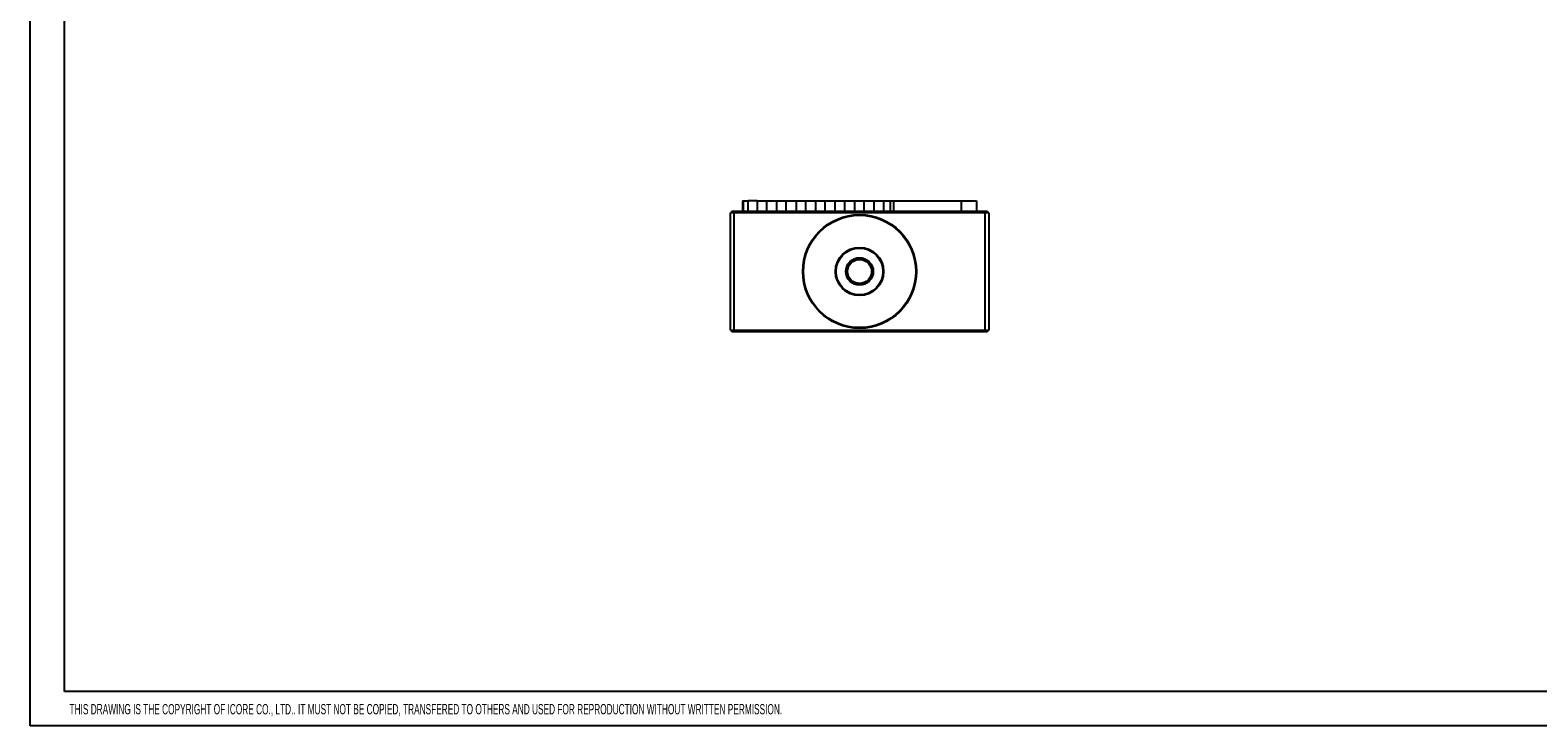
# Model space of a CAD drawing. Header units: millimetres. Extents: x 0 to 840, y 0 to 594.
# Tile 1 of 7: x 0 to 438, y 0 to 202. Entities that reach past the tile are written whole.
import ezdxf

# ---------------------------------------------------------------- set-up
doc = ezdxf.new("R2010")
doc.units = ezdxf.units.MM
doc.header["$LTSCALE"] = 2
doc.layers.add('SLD-0', color=3, linetype='Continuous')
doc.styles.add('SLDTEXTSTYLE0', font='TXT', dxfattribs={"width": 0.6})

msp = doc.modelspace()

# ---------------------------------------------------------------- linework, layer by layer
at = {"color": 7, "linetype": 'Continuous', "lineweight": 25}
for p, q in [((203.593, 149.583), (203.093, 149.083)), ((203.093, 115.083), (203.093, 149.083)), ((204.093, 149.083), (203.093, 149.083)), ((203.593, 149.583), (204.3, 149.583)), ((204.3, 149.583), (204.093, 149.083)), ((204.093, 149.083), (204.093, 115.083)), ((277.093, 149.083), (204.093, 149.083)), ((204.3, 149.583), (276.886, 149.583)), ((206.593, 152.583), (206.593, 149.583)), ((206.593, 152.583), (206.886, 152.583)), ((206.886, 149.583), (206.886, 152.583)), ((206.886, 152.583), (208.3, 152.583)), ((208.3, 149.583), (208.3, 152.583)), ((210.835, 152.583), (208.3, 152.583)), ((210.835, 152.583), (210.835, 149.583)), ((210.835, 152.583), (213.664, 152.583)), ((213.664, 149.583), (213.664, 152.583)), ((213.664, 152.583), (216.492, 152.583)), ((216.492, 152.583), (219.321, 152.583)), ((216.492, 152.583), (216.492, 149.583)), ((219.321, 149.583), (219.321, 152.583)), ((219.321, 152.583), (222.149, 152.583)), ((222.149, 152.583), (224.977, 152.583)), ((222.149, 152.583), (222.149, 149.583)), ((224.977, 149.583), (224.977, 152.583)), ((224.977, 152.583), (227.806, 152.583)), ((227.806, 152.583), (227.806, 149.583)), ((227.806, 152.583), (230.634, 152.583)), ((230.634, 149.583), (230.634, 152.583)), ((230.634, 152.583), (233.463, 152.583)), ((233.463, 152.583), (236.291, 152.583)), ((233.463, 152.583), (233.463, 149.583)), ((236.291, 149.583), (236.291, 152.583)), ((236.291, 152.583), (239.12, 152.583)), ((239.12, 152.583), (241.948, 152.583)), ((239.12, 152.583), (239.12, 149.583)), ((241.948, 149.583), (241.948, 152.583)), ((241.948, 152.583), (244.776, 152.583)), ((244.776, 152.583), (247.605, 152.583)), ((244.776, 152.583), (244.776, 149.583)), ((247.605, 149.583), (247.605, 152.583)), ((247.605, 152.583), (249.58, 152.583)), ((249.58, 149.583), (249.58, 152.583)), ((249.58, 152.583), (250.433, 152.583)), ((250.433, 152.583), (250.433, 149.583)), ((250.433, 152.583), (270.232, 152.583)), ((270.232, 149.583), (270.232, 152.583)), ((270.232, 152.583), (274.593, 152.583)), ((274.593, 152.583), (274.593, 149.583)), ((276.886, 149.583), (277.093, 149.083)), ((276.886, 149.583), (277.593, 149.583)), ((278.093, 149.083), (277.093, 149.083)), ((277.093, 115.083), (277.093, 149.083)), ((278.093, 149.083), (277.593, 149.583)), ((278.093, 149.083), (278.093, 115.083)), ((247.547, 131.283), (247.548, 131.283)), ((203.093, 115.083), (204.093, 115.083)), ((203.093, 115.083), (203.593, 114.583)), ((204.3, 114.583), (203.593, 114.583)), ((204.093, 115.083), (204.3, 114.583)), ((204.093, 115.083), (277.093, 115.083)), ((276.886, 114.583), (204.3, 114.583)), ((277.093, 115.083), (276.886, 114.583)), ((277.593, 114.583), (276.886, 114.583)), ((277.093, 115.083), (278.093, 115.083)), ((277.593, 114.583), (278.093, 115.083))]:
    msp.add_line(p, q, dxfattribs=at)
for radius in [16.5, 16.3, 7, 6.8, 4, 3.9, 3.5, 3.5]:
    msp.add_circle((240.593, 132.083), radius, dxfattribs=at)
at = {"layer": 'SLD-0', "color": 4, "linetype": 'Continuous', "lineweight": 25}
for p, q in [((-0.227, 0.227), (-0.227, 594.227)), ((9.773, 10.227), (9.773, 584.227)), ((829.773, 10.227), (9.773, 10.227)), ((839.773, 0.227), (-0.227, 0.227))]:
    msp.add_line(p, q, dxfattribs=at)

# ---------------------------------------------------------------- texts
at = {"layer": 'SLD-0', "insert": (11.207, 6.566), "char_height": 3.000566, "attachment_point": 1, "style": 'SLDTEXTSTYLE0'}
msp.add_mtext('THIS DRAWING IS THE COPYRIGHT OF ICORE CO., LTD.. IT MUST NOT BE COPIED, TRANSFERED TO OTHERS AND USED FOR REPRODUCTION WITHOUT WRITTEN PERMISSION.', dxfattribs=at)

doc.saveas('drawing.dxf')
